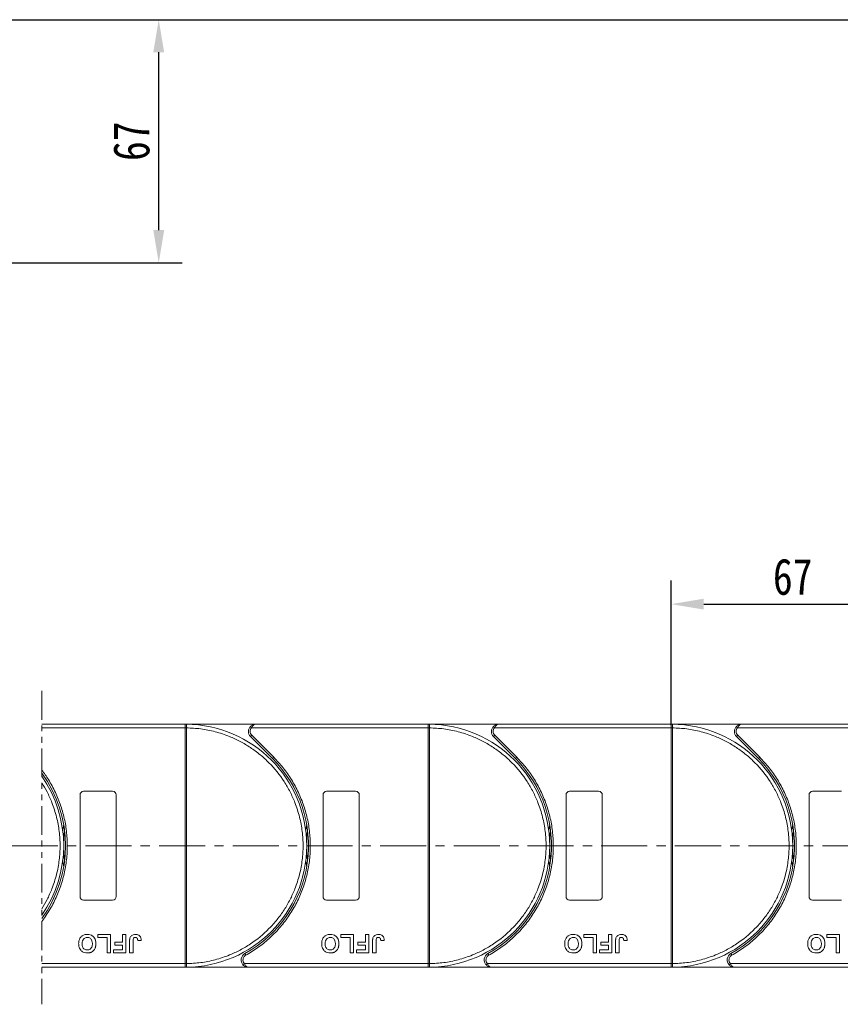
# Model space of a CAD drawing. Header units: millimetres. Extents: x -765 to 710, y 139 to 1172.
# Tile 32 of 76: x 184 to 411, y 556 to 828. Entities that reach past the tile are written whole.
import ezdxf

# ---------------------------------------------------------------- set-up
doc = ezdxf.new("R2010")
doc.units = ezdxf.units.MM
doc.linetypes.add('CENTERX2', pattern=[20.32, 12.7, -2.54, 2.54, -2.54])
doc.linetypes.add('PHANTOM2', pattern=[31.75, 15.875, -3.175, 3.175, -3.175, 3.175, -3.175])
doc.styles.get("Standard").update_dxf_attribs({"font": '仿宋_GB2312.ttf', "width": 0.8})
doc.dimstyles.new('副本 ISO-45.1', dxfattribs={"dimtxt": 10, "dimasz": 9, "dimexe": 6.5, "dimexo": 0.625, "dimgap": 2.5, "dimtad": 1, "dimdsep": 46, "dimtxsty": 'Standard', "dimcen": 2.5, "dimadec": 0, "dimazin": 0, "dimtfac": 1, "dimtmove": 0, "dimatfit": 3, "dimfxl": 0, "dimarcsym": 0})

# ---------------------------------------------------------------- blocks, each defined once
blk = doc.blocks.new('*D2871')
at = {"color": 0, "lineweight": -2}
for p, q in [((100.41, 827.88), (604.4, 827.88)), ((597.9, 575.68), (597.9, 818.88)), ((522.17, 566.68), (604.4, 566.68))]:
    blk.add_line(p, q, dxfattribs=at)
at = {"color": 0, "lineweight": 9}
for points in [[(596.4, 818.88), (599.4, 818.88), (597.9, 827.88)], [(596.4, 575.68), (599.4, 575.68), (597.9, 566.68)]]:
    blk.add_solid(points, dxfattribs=at)
at = {"layer": 'Defpoints', "color": 0, "lineweight": 9}
for p in [(99.79, 827.88), (597.9, 827.88), (521.55, 566.68)]:
    blk.add_point(p, dxfattribs=at)
at = {"color": 0, "lineweight": 9, "insert": (590.4, 697.28), "char_height": 10, "attachment_point": 5, "rotation": 90}
blk.add_mtext('2R+67', dxfattribs=at)
blk = doc.blocks.new('*D2874')
at = {"color": 0, "lineweight": -2}
for p, q in [((103.41, 827.88), (229.12, 827.88)), ((222.62, 769.88), (222.62, 818.88)), ((100.41, 760.88), (229.12, 760.88))]:
    blk.add_line(p, q, dxfattribs=at)
at = {"color": 0, "lineweight": 9}
for points in [[(221.12, 818.88), (224.12, 818.88), (222.62, 827.88)], [(221.12, 769.88), (224.12, 769.88), (222.62, 760.88)]]:
    blk.add_solid(points, dxfattribs=at)
at = {"layer": 'Defpoints', "color": 0, "lineweight": 9}
for p in [(102.79, 827.88), (222.62, 827.88), (99.79, 760.88)]:
    blk.add_point(p, dxfattribs=at)
at = {"color": 0, "lineweight": 9, "insert": (215.12, 794.38), "char_height": 10, "attachment_point": 5, "rotation": 90}
blk.add_mtext('67', dxfattribs=at)
blk = doc.blocks.new('*D2842')
at = {"color": 0, "lineweight": -2}
for p, q in [((363.91, 633.45), (363.91, 673.28)), ((430.91, 633.8), (430.91, 673.28)), ((372.91, 666.78), (421.91, 666.78))]:
    blk.add_line(p, q, dxfattribs=at)
at = {"color": 0, "lineweight": 9}
for points in [[(372.91, 668.28), (372.91, 665.28), (363.91, 666.78)], [(421.91, 668.28), (421.91, 665.28), (430.91, 666.78)]]:
    blk.add_solid(points, dxfattribs=at)
at = {"layer": 'Defpoints', "color": 0, "lineweight": 9}
for p in [(430.91, 666.78), (363.91, 632.82), (430.91, 633.18)]:
    blk.add_point(p, dxfattribs=at)
at = {"color": 0, "lineweight": 9, "insert": (397.41, 674.28), "char_height": 10, "attachment_point": 5}
blk.add_mtext('67', dxfattribs=at)

msp = doc.modelspace()

# ---------------------------------------------------------------- linework, layer by layer
at = {"color": 3, "linetype": 'PHANTOM2', "lineweight": 9, "ltscale": 0.5}
msp.add_line((190.394, 642.856), (190.393, 556.466), dxfattribs=at)
at = {"color": 7, "linetype": 'Continuous', "lineweight": 15}
for p, q in [((229.913, 633.677), (190.394, 633.677)), ((190.394, 632.677), (229.913, 632.677)), ((229.913, 633.677), (230.147, 633.676)), ((249.325, 633.677), (229.913, 633.677)), ((229.913, 567.679), (229.913, 632.675)), ((229.913, 632.675), (230.263, 632.675)), ((230.263, 632.678), (230.263, 632.675)), ((230.263, 632.675), (230.263, 567.679)), ((247.834, 633.01), (248.207, 632.677)), ((248.207, 632.677), (296.913, 632.677)), ((296.913, 633.677), (249.325, 633.677)), ((316.325, 633.677), (296.913, 633.677)), ((296.913, 633.677), (297.147, 633.676)), ((296.913, 567.679), (296.913, 632.675)), ((296.913, 632.675), (297.263, 632.675)), ((297.263, 632.678), (297.263, 632.675)), ((297.263, 632.675), (297.263, 567.679)), ((314.834, 633.01), (315.207, 632.677)), ((315.207, 632.677), (363.913, 632.677)), ((363.913, 633.677), (316.325, 633.677)), ((363.913, 633.677), (364.147, 633.676)), ((383.325, 633.677), (363.913, 633.677)), ((363.913, 567.679), (363.913, 632.675)), ((363.913, 632.675), (364.263, 632.675)), ((364.263, 632.678), (364.263, 632.675)), ((364.263, 632.675), (364.263, 567.679)), ((381.834, 633.01), (382.207, 632.677)), ((382.207, 632.677), (430.913, 632.677)), ((430.913, 633.677), (383.325, 633.677)), ((248.264, 630.616), (247.91, 630.263)), ((247.91, 630.263), (253.955, 624.219)), ((248.264, 630.616), (254.308, 624.572)), ((315.264, 630.616), (314.91, 630.263)), ((314.91, 630.263), (320.955, 624.219)), ((315.264, 630.616), (321.308, 624.572)), ((382.264, 630.616), (381.91, 630.263)), ((381.91, 630.263), (387.955, 624.219)), ((382.264, 630.616), (388.308, 624.572)), ((254.308, 624.572), (253.955, 624.219)), ((321.308, 624.572), (320.955, 624.219)), ((388.308, 624.572), (387.955, 624.219)), ((200.913, 586.177), (200.913, 614.177)), ((201.913, 615.177), (209.913, 615.177)), ((210.913, 614.177), (210.913, 586.177)), ((267.913, 586.177), (267.913, 614.177)), ((268.913, 615.177), (276.913, 615.177)), ((277.913, 614.177), (277.913, 586.177)), ((334.913, 586.177), (334.913, 614.177)), ((335.913, 615.177), (343.913, 615.177)), ((344.913, 614.177), (344.913, 586.177)), ((401.913, 586.177), (401.913, 614.177)), ((402.913, 615.177), (410.913, 615.177)), ((209.913, 585.177), (201.913, 585.177)), ((276.913, 585.177), (268.913, 585.177)), ((343.913, 585.177), (335.913, 585.177)), ((410.913, 585.177), (402.913, 585.177)), ((205.798, 574.844), (205.798, 575.677)), ((205.798, 575.677), (209.323, 575.677)), ((209.323, 575.677), (209.323, 570.677)), ((212.593, 575.677), (213.554, 575.677)), ((212.593, 573.562), (212.593, 575.677)), ((213.554, 575.677), (213.554, 570.677)), ((272.798, 575.677), (276.323, 575.677)), ((272.798, 574.844), (272.798, 575.677)), ((276.323, 575.677), (276.323, 570.677)), ((279.593, 575.677), (280.554, 575.677)), ((279.593, 573.562), (279.593, 575.677)), ((280.554, 575.677), (280.554, 570.677)), ((339.798, 575.677), (343.323, 575.677)), ((339.798, 574.844), (339.798, 575.677)), ((343.323, 575.677), (343.323, 570.677)), ((346.593, 575.677), (347.554, 575.677)), ((346.593, 573.562), (346.593, 575.677)), ((347.554, 575.677), (347.554, 570.677)), ((406.798, 575.677), (410.323, 575.677)), ((406.798, 574.844), (406.798, 575.677)), ((410.323, 575.677), (410.323, 570.677)), ((208.362, 574.844), (205.798, 574.844)), ((208.362, 570.677), (208.362, 574.844)), ((210.477, 572.728), (210.477, 573.562)), ((210.477, 573.562), (212.593, 573.562)), ((212.593, 572.728), (210.477, 572.728)), ((212.593, 571.51), (212.593, 572.728)), ((214.58, 570.677), (214.58, 573.829)), ((215.541, 573.913), (215.541, 570.677)), ((216.823, 574.01), (217.785, 574.074)), ((275.362, 574.844), (272.798, 574.844)), ((275.362, 570.677), (275.362, 574.844)), ((277.477, 572.728), (277.477, 573.562)), ((277.477, 573.562), (279.593, 573.562)), ((279.593, 572.728), (277.477, 572.728)), ((279.593, 571.51), (279.593, 572.728)), ((281.58, 570.677), (281.58, 573.829)), ((282.541, 573.913), (282.541, 570.677)), ((283.823, 574.01), (284.785, 574.074)), ((342.362, 574.844), (339.798, 574.844)), ((342.362, 570.677), (342.362, 574.844)), ((344.477, 572.728), (344.477, 573.562)), ((344.477, 573.562), (346.593, 573.562)), ((346.593, 572.728), (344.477, 572.728)), ((346.593, 571.51), (346.593, 572.728)), ((348.58, 570.677), (348.58, 573.829)), ((349.541, 573.913), (349.541, 570.677)), ((350.823, 574.01), (351.785, 574.074)), ((409.362, 574.844), (406.798, 574.844)), ((409.362, 570.677), (409.362, 574.844)), ((209.323, 570.677), (208.362, 570.677)), ((210.157, 571.51), (212.593, 571.51)), ((210.157, 570.677), (210.157, 571.51)), ((213.554, 570.677), (210.157, 570.677)), ((215.541, 570.677), (214.58, 570.677)), ((246.373, 570.427), (246.615, 569.989)), ((276.323, 570.677), (275.362, 570.677)), ((277.157, 570.677), (277.157, 571.51)), ((277.157, 571.51), (279.593, 571.51)), ((280.554, 570.677), (277.157, 570.677)), ((282.541, 570.677), (281.58, 570.677)), ((313.373, 570.427), (313.615, 569.989)), ((343.323, 570.677), (342.362, 570.677)), ((344.157, 570.677), (344.157, 571.51)), ((344.157, 571.51), (346.593, 571.51)), ((347.554, 570.677), (344.157, 570.677)), ((349.541, 570.677), (348.58, 570.677)), ((380.373, 570.427), (380.615, 569.989)), ((410.323, 570.677), (409.362, 570.677)), ((229.913, 567.677), (190.393, 567.677)), ((230.263, 567.679), (229.913, 567.679)), ((230.263, 567.679), (230.263, 567.676)), ((246.223, 567.677), (245.851, 567.344)), ((296.913, 567.677), (246.223, 567.677)), ((297.263, 567.679), (296.913, 567.679)), ((297.263, 567.679), (297.263, 567.676)), ((313.223, 567.677), (312.851, 567.344)), ((363.913, 567.677), (313.223, 567.677)), ((364.263, 567.679), (363.913, 567.679)), ((364.263, 567.679), (364.263, 567.676)), ((380.223, 567.677), (379.851, 567.344)), ((430.913, 567.677), (380.223, 567.677)), ((190.393, 566.677), (229.913, 566.677)), ((230.147, 566.678), (229.913, 566.677)), ((229.913, 566.677), (247.341, 566.677)), ((247.341, 566.677), (296.913, 566.677)), ((297.147, 566.678), (296.913, 566.677)), ((296.913, 566.677), (314.341, 566.677)), ((314.341, 566.677), (363.913, 566.677)), ((364.147, 566.678), (363.913, 566.677)), ((363.913, 566.677), (381.341, 566.677)), ((381.341, 566.677), (430.913, 566.677))]:
    msp.add_line(p, q, dxfattribs=at)
at = {"color": 1, "linetype": 'CENTERX2', "lineweight": 13}
msp.add_line((540.211, 600.177), (-165.6, 600.177), dxfattribs=at)
at = {"color": 7, "linetype": 'Continuous', "lineweight": 15, "flags": 128}
for points in [[(196.161, 604.277), (196.195, 604.543), (196.413, 605.986)], [(263.161, 604.277), (263.195, 604.543), (263.413, 605.986)], [(330.161, 604.277), (330.195, 604.543), (330.413, 605.986)], [(397.161, 604.277), (397.195, 604.543), (397.413, 605.986)], [(196.413, 594.367), (196.195, 595.81), (196.161, 596.077)], [(263.413, 594.367), (263.195, 595.81), (263.161, 596.077)], [(330.413, 594.367), (330.195, 595.81), (330.161, 596.077)], [(397.413, 594.367), (397.195, 595.81), (397.161, 596.077)]]:
    msp.add_lwpolyline(points, dxfattribs=at)
at = {"color": 7, "linetype": 'Continuous', "lineweight": 15}
for centre, radius, start, end in [((230.15, 633.381), 0.295, 90.53836, 143.36012), ((230.176, 602.494), 30.184, 89.8339, 90.49831), ((229.913, 600.177), 33.5, 270.40019, 89.59981), ((249.325, 631.677), 2, 138.18969, 225), ((297.15, 633.381), 0.295, 90.53836, 143.36012), ((297.176, 602.494), 30.184, 89.8339, 90.49831), ((296.913, 600.177), 33.5, 270.40019, 89.59981), ((316.325, 631.677), 2, 138.18969, 225), ((364.15, 633.381), 0.295, 90.53836, 143.36012), ((364.176, 602.494), 30.184, 89.8339, 90.49831), ((363.913, 600.177), 33.5, 270.40019, 89.59981), ((383.325, 631.677), 2, 138.18969, 225), ((229.913, 600.177), 34, 298.95502, 45), ((296.913, 600.177), 34, 298.95502, 45), ((363.913, 600.177), 34, 298.95502, 45), ((162.913, 600.177), 34, 323.92415, 36.07429), ((162.913, 600.177), 33.5, 325.11501, 34.88342), ((201.913, 614.177), 1, 90, 180), ((209.913, 614.177), 1, 0, 90), ((268.913, 614.177), 1, 90, 180), ((276.913, 614.177), 1, 0, 90), ((335.913, 614.177), 1, 90, 180), ((343.913, 614.177), 1, 0, 90), ((402.913, 614.177), 1, 90, 180), ((229.913, 600.177), 33.5, 172.96973, 187.03027), ((296.913, 600.177), 33.5, 172.96973, 187.03027), ((363.913, 600.177), 33.5, 172.96973, 187.03027), ((430.913, 600.177), 33.5, 172.96973, 187.03027), ((201.913, 586.177), 1, 180, 270), ((209.913, 586.177), 1, 270, 0), ((268.913, 586.177), 1, 180, 270), ((276.913, 586.177), 1, 270, 0), ((335.913, 586.177), 1, 180, 270), ((343.913, 586.177), 1, 270, 360), ((402.913, 586.177), 1, 180, 270), ((247.341, 568.677), 2, 118.95502, 221.81031), ((314.341, 568.677), 2, 118.95502, 221.81031), ((381.341, 568.677), 2, 118.95502, 221.81031), ((230.176, 597.859), 30.184, 269.50169, 270.1661), ((297.176, 597.859), 30.184, 269.50169, 270.1661), ((364.176, 597.859), 30.184, 269.50169, 270.1661), ((230.15, 566.973), 0.295, 216.63988, 269.46164), ((297.15, 566.973), 0.295, 216.63988, 269.46164), ((364.15, 566.973), 0.295, 216.63988, 269.46164)]:
    msp.add_arc(centre, radius, start, end, dxfattribs=at)
for points in [[(229.913, 633.557), (229.913, 633.592), (229.913, 633.661), (229.913, 633.672), (229.913, 633.677)], [(248.207, 632.677), (248.097, 632.528), (247.877, 632.23), (247.842, 631.861), (247.825, 631.677)], [(296.913, 633.557), (296.913, 633.592), (296.913, 633.661), (296.913, 633.672), (296.913, 633.677)], [(315.207, 632.677), (315.097, 632.528), (314.877, 632.23), (314.842, 631.861), (314.825, 631.677)], [(363.913, 633.557), (363.913, 633.592), (363.913, 633.661), (363.913, 633.672), (363.913, 633.677)], [(382.207, 632.677), (382.097, 632.528), (381.877, 632.23), (381.842, 631.861), (381.825, 631.677)], [(247.825, 631.677), (247.845, 631.478), (247.886, 631.081), (248.138, 630.771), (248.264, 630.616)], [(314.825, 631.677), (314.845, 631.478), (314.886, 631.081), (315.138, 630.771), (315.264, 630.616)], [(381.825, 631.677), (381.845, 631.478), (381.886, 631.081), (382.138, 630.771), (382.264, 630.616)], [(245.841, 568.677), (245.859, 568.493), (245.894, 568.124), (246.114, 567.826), (246.223, 567.677)], [(312.841, 568.677), (312.859, 568.493), (312.894, 568.124), (313.114, 567.826), (313.223, 567.677)], [(379.841, 568.677), (379.859, 568.493), (379.894, 568.124), (380.114, 567.826), (380.223, 567.677)], [(229.913, 566.677), (229.913, 566.682), (229.913, 566.693), (229.913, 566.762), (229.913, 566.797)], [(296.913, 566.677), (296.913, 566.682), (296.913, 566.693), (296.913, 566.762), (296.913, 566.797)], [(363.913, 566.677), (363.913, 566.682), (363.913, 566.693), (363.913, 566.762), (363.913, 566.797)]]:
    msp.add_open_spline(points, degree=3, dxfattribs=at)
for points, knots in [([(229.913, 632.677), (229.913, 632.789), (229.913, 633.014), (229.913, 633.313), (229.913, 633.481), (229.913, 633.547), (229.913, 633.557)], [0, 0, 0, 0, 0.3133566, 0.6267132, 0.9400698, 1, 1, 1, 1]), ([(229.913, 632.675), (229.913, 632.675), (229.913, 632.676), (229.913, 632.676), (229.913, 632.677), (229.913, 632.677)], [0, 0, 0, 0, 0.3846661, 0.6923333, 1, 1, 1, 1]), ([(230.147, 633.676), (230.164, 633.673), (230.201, 633.667), (230.23, 633.613), (230.25, 633.52), (230.261, 633.373), (230.263, 633.178), (230.264, 632.933), (230.263, 632.768), (230.263, 632.678)], [0, 0, 0, 0, 0.1119973, 0.2448439, 0.3691679, 0.5008987, 0.6875333, 0.8281382, 1, 1, 1, 1]), ([(230.263, 632.675), (231.576, 632.615), (234.242, 632.493), (238.231, 631.679), (241.874, 630.473), (245.11, 628.967), (247.935, 627.289), (250.597, 625.32), (253.875, 622.328), (256.663, 618.864), (258.865, 615.063), (260.335, 611.811), (261.509, 608.155), (262.251, 604.157), (262.493, 600.177), (262.251, 596.196), (261.509, 592.199), (260.335, 588.543), (258.866, 585.291), (257.217, 582.448), (255.278, 579.765), (252.321, 576.455), (248.887, 573.629), (245.11, 571.387), (241.874, 569.88), (238.231, 568.675), (234.241, 567.861), (231.576, 567.739), (230.263, 567.679)], [0, 0, 0, 0, 0.038862, 0.078912, 0.1200677, 0.1522272, 0.1843815, 0.2172151, 0.2500433, 0.3156185, 0.347778, 0.3799323, 0.4210926, 0.4611415, 0.5, 0.5388632, 0.578912, 0.6200677, 0.6522272, 0.6843815, 0.7172151, 0.7500433, 0.8156185, 0.847778, 0.8799323, 0.9210926, 0.9611404, 1, 1, 1, 1]), ([(247.834, 633.01), (247.929, 633.104), (248.138, 633.311), (248.637, 633.598), (249.055, 633.646), (249.325, 633.677)], [0, 0, 0, 0, 0.2270634, 0.5015869, 1, 1, 1, 1]), ([(249.325, 633.677), (249.219, 633.664), (249.007, 633.638), (248.697, 633.426), (248.418, 633.1), (248.274, 632.812), (248.207, 632.677)], [0, 0, 0, 0, 0.2515188, 0.5017844, 0.7656323, 1, 1, 1, 1]), ([(296.913, 632.677), (296.913, 632.789), (296.913, 633.014), (296.913, 633.313), (296.913, 633.481), (296.913, 633.547), (296.913, 633.557)], [0, 0, 0, 0, 0.3133566, 0.6267132, 0.9400698, 1, 1, 1, 1]), ([(296.913, 632.675), (296.913, 632.675), (296.913, 632.676), (296.913, 632.676), (296.913, 632.677), (296.913, 632.677)], [0, 0, 0, 0, 0.3846661, 0.6923333, 1, 1, 1, 1]), ([(297.147, 633.676), (297.164, 633.673), (297.201, 633.667), (297.23, 633.613), (297.25, 633.52), (297.261, 633.373), (297.263, 633.178), (297.264, 632.933), (297.263, 632.768), (297.263, 632.678)], [0, 0, 0, 0, 0.1119973, 0.2448439, 0.3691679, 0.5008987, 0.6875333, 0.8281382, 1, 1, 1, 1]), ([(297.263, 632.675), (298.576, 632.615), (301.242, 632.493), (305.231, 631.679), (308.874, 630.473), (312.11, 628.967), (314.935, 627.289), (317.597, 625.32), (320.875, 622.328), (323.663, 618.864), (325.865, 615.063), (327.335, 611.811), (328.509, 608.155), (329.251, 604.157), (329.493, 600.177), (329.251, 596.196), (328.509, 592.199), (327.335, 588.543), (325.866, 585.291), (324.217, 582.448), (322.278, 579.765), (319.321, 576.455), (315.887, 573.629), (312.11, 571.387), (308.874, 569.88), (305.231, 568.675), (301.241, 567.861), (298.576, 567.739), (297.263, 567.679)], [0, 0, 0, 0, 0.038862, 0.078912, 0.1200677, 0.1522272, 0.1843815, 0.2172151, 0.2500433, 0.3156185, 0.347778, 0.3799323, 0.4210926, 0.4611415, 0.5, 0.5388632, 0.578912, 0.6200677, 0.6522272, 0.6843815, 0.7172151, 0.7500433, 0.8156185, 0.847778, 0.8799323, 0.9210926, 0.9611404, 1, 1, 1, 1]), ([(314.834, 633.01), (314.929, 633.104), (315.138, 633.311), (315.637, 633.598), (316.055, 633.646), (316.325, 633.677)], [0, 0, 0, 0, 0.2270634, 0.50158693, 1, 1, 1, 1]), ([(316.325, 633.677), (316.219, 633.664), (316.007, 633.638), (315.697, 633.426), (315.418, 633.1), (315.274, 632.812), (315.207, 632.677)], [0, 0, 0, 0, 0.2515188, 0.5017844, 0.7656323, 1, 1, 1, 1]), ([(363.913, 632.677), (363.913, 632.789), (363.913, 633.014), (363.913, 633.313), (363.913, 633.481), (363.913, 633.547), (363.913, 633.557)], [0, 0, 0, 0, 0.3133566, 0.6267132, 0.9400698, 1, 1, 1, 1]), ([(363.913, 632.675), (363.913, 632.675), (363.913, 632.676), (363.913, 632.676), (363.913, 632.677), (363.913, 632.677)], [0, 0, 0, 0, 0.3846661, 0.6923333, 1, 1, 1, 1]), ([(364.147, 633.676), (364.164, 633.673), (364.201, 633.667), (364.23, 633.613), (364.25, 633.52), (364.261, 633.373), (364.263, 633.178), (364.264, 632.933), (364.263, 632.768), (364.263, 632.678)], [0, 0, 0, 0, 0.1119973, 0.2448439, 0.3691679, 0.5008987, 0.6875333, 0.8281382, 1, 1, 1, 1]), ([(364.263, 632.675), (365.576, 632.615), (368.242, 632.493), (372.231, 631.679), (375.874, 630.473), (379.11, 628.967), (381.935, 627.289), (384.597, 625.32), (387.875, 622.328), (390.663, 618.864), (392.865, 615.063), (394.335, 611.811), (395.509, 608.155), (396.251, 604.157), (396.493, 600.177), (396.251, 596.196), (395.509, 592.199), (394.335, 588.543), (392.866, 585.291), (391.217, 582.448), (389.278, 579.765), (386.321, 576.455), (382.887, 573.629), (379.11, 571.387), (375.874, 569.88), (372.231, 568.675), (368.241, 567.861), (365.576, 567.739), (364.263, 567.679)], [0, 0, 0, 0, 0.038862, 0.078912, 0.1200677, 0.1522272, 0.1843815, 0.2172151, 0.2500433, 0.3156185, 0.347778, 0.3799323, 0.4210926, 0.4611415, 0.5, 0.5388632, 0.578912, 0.6200677, 0.6522272, 0.6843815, 0.7172151, 0.7500433, 0.8156185, 0.847778, 0.8799323, 0.9210926, 0.9611404, 1, 1, 1, 1]), ([(381.834, 633.01), (381.929, 633.104), (382.138, 633.311), (382.637, 633.598), (383.055, 633.646), (383.325, 633.677)], [0, 0, 0, 0, 0.2270634, 0.50158693, 1, 1, 1, 1]), ([(383.325, 633.677), (383.219, 633.664), (383.007, 633.638), (382.697, 633.426), (382.418, 633.1), (382.274, 632.812), (382.207, 632.677)], [0, 0, 0, 0, 0.2515188, 0.5017844, 0.7656323, 1, 1, 1, 1]), ([(254.308, 624.572), (255.206, 623.614), (257.001, 621.697), (259.272, 618.43), (261.199, 614.909), (262.708, 611.142), (263.766, 607.227), (264.352, 603.254), (264.478, 599.281), (264.149, 595.352), (263.379, 591.484), (262.16, 587.701), (260.499, 584.045), (258.399, 580.574), (255.908, 577.372), (253.084, 574.52), (249.998, 572.008), (247.743, 570.662), (246.615, 569.989)], [0, 0, 0, 0, 0.0616516, 0.1233073, 0.1864354, 0.25, 0.3135645, 0.3766927, 0.4383422, 0.5, 0.5616495, 0.6233073, 0.6864354, 0.75, 0.8135645, 0.8766927, 0.9383443, 1, 1, 1, 1]), ([(321.308, 624.572), (322.206, 623.614), (324.001, 621.697), (326.272, 618.43), (328.199, 614.909), (329.708, 611.142), (330.766, 607.227), (331.352, 603.254), (331.478, 599.281), (331.149, 595.352), (330.379, 591.484), (329.16, 587.701), (327.499, 584.045), (325.399, 580.574), (322.908, 577.372), (320.084, 574.52), (316.998, 572.008), (314.743, 570.662), (313.615, 569.989)], [0, 0, 0, 0, 0.0616516, 0.1233073, 0.1864354, 0.25, 0.3135645, 0.3766927, 0.4383422, 0.5, 0.5616495, 0.6233073, 0.6864354, 0.75, 0.8135645, 0.8766927, 0.9383443, 1, 1, 1, 1]), ([(388.308, 624.572), (389.206, 623.614), (391.001, 621.697), (393.272, 618.43), (395.199, 614.909), (396.708, 611.142), (397.766, 607.227), (398.352, 603.254), (398.478, 599.281), (398.149, 595.352), (397.379, 591.484), (396.16, 587.701), (394.499, 584.045), (392.399, 580.574), (389.908, 577.372), (387.084, 574.52), (383.998, 572.008), (381.743, 570.662), (380.615, 569.989)], [0, 0, 0, 0, 0.0616516, 0.1233073, 0.1864354, 0.25, 0.3135645, 0.3766927, 0.4383422, 0.5, 0.5616495, 0.6233073, 0.6864354, 0.75, 0.8135645, 0.8766927, 0.9383443, 1, 1, 1, 1]), ([(190.394, 621.044), (191.038, 620.202), (192.393, 618.209), (194.199, 614.909), (195.708, 611.142), (196.766, 607.227), (197.352, 603.254), (197.478, 599.281), (197.149, 595.352), (196.379, 591.484), (195.16, 587.701), (193.499, 584.045), (191.823, 581.275), (190.717, 579.744), (190.393, 579.317)], [0.07346694, 0.07346694, 0.07346694, 0.07346694, 0.12330728, 0.18643543, 0.24999997, 0.31356452, 0.37669267, 0.43834219, 0.49999997, 0.5616495, 0.62330728, 0.68643543, 0.74999997, 0.77515142, 0.77515142, 0.77515142, 0.77515142]), ([(190.394, 617.528), (190.905, 616.719), (191.919, 614.944), (193.335, 611.811), (194.509, 608.155), (195.251, 604.157), (195.493, 600.177), (195.251, 596.196), (194.509, 592.199), (193.335, 588.543), (191.919, 585.409), (190.904, 583.634), (190.393, 582.825)], [0.31946604, 0.31946604, 0.31946604, 0.31946604, 0.34777802, 0.37993233, 0.42109262, 0.46114154, 0.50000001, 0.53886316, 0.57891202, 0.62006769, 0.65222721, 0.6805396, 0.6805396, 0.6805396, 0.6805396]), ([(200.541, 573.184), (200.545, 573.317), (200.555, 573.72), (200.697, 574.36), (201.089, 575.022), (201.662, 575.488), (202.302, 575.714), (202.723, 575.733), (202.906, 575.741)], [0, 0, 0, 0, 0.1018882, 0.3073435, 0.4929627, 0.6786474, 0.8607914, 1, 1, 1, 1]), ([(202.906, 575.741), (203.039, 575.737), (203.443, 575.723), (204.103, 575.533), (204.725, 575.044), (205.15, 574.334), (205.275, 573.697), (205.283, 573.295), (205.285, 573.207)], [0, 0, 0, 0, 0.1021706, 0.3092201, 0.51365, 0.6922749, 0.9324126, 1, 1, 1, 1]), ([(214.689, 574.779), (214.743, 574.904), (214.851, 575.153), (215.155, 575.456), (215.62, 575.704), (216.006, 575.727), (216.24, 575.741)], [0, 0, 0, 0, 0.2064605, 0.4135145, 0.6452106, 1, 1, 1, 1]), ([(216.24, 575.741), (216.374, 575.735), (216.678, 575.723), (217.13, 575.561), (217.489, 575.236), (217.743, 574.728), (217.768, 574.332), (217.785, 574.074)], [0, 0, 0, 0, 0.1552919, 0.3531453, 0.543243, 0.704067, 1, 1, 1, 1]), ([(267.541, 573.184), (267.545, 573.317), (267.555, 573.72), (267.697, 574.36), (268.089, 575.022), (268.662, 575.488), (269.302, 575.714), (269.723, 575.733), (269.906, 575.741)], [0, 0, 0, 0, 0.1018882, 0.3073435, 0.4929627, 0.6786474, 0.8607914, 1, 1, 1, 1]), ([(269.906, 575.741), (270.039, 575.737), (270.443, 575.723), (271.103, 575.533), (271.725, 575.044), (272.15, 574.334), (272.275, 573.697), (272.283, 573.295), (272.285, 573.207)], [0, 0, 0, 0, 0.1021706, 0.3092201, 0.51365, 0.6922749, 0.9324126, 1, 1, 1, 1]), ([(281.689, 574.779), (281.743, 574.904), (281.851, 575.153), (282.155, 575.456), (282.62, 575.704), (283.006, 575.727), (283.24, 575.741)], [0, 0, 0, 0, 0.2064605, 0.4135145, 0.6452106, 1, 1, 1, 1]), ([(283.24, 575.741), (283.374, 575.735), (283.678, 575.723), (284.13, 575.561), (284.489, 575.236), (284.743, 574.728), (284.768, 574.332), (284.785, 574.074)], [0, 0, 0, 0, 0.1552919, 0.3531453, 0.543243, 0.704067, 1, 1, 1, 1]), ([(334.541, 573.184), (334.545, 573.317), (334.555, 573.72), (334.697, 574.36), (335.089, 575.022), (335.662, 575.488), (336.302, 575.714), (336.723, 575.733), (336.906, 575.741)], [0, 0, 0, 0, 0.1018882, 0.3073435, 0.4929627, 0.6786474, 0.8607914, 1, 1, 1, 1]), ([(336.906, 575.741), (337.039, 575.737), (337.443, 575.723), (338.103, 575.533), (338.725, 575.044), (339.15, 574.334), (339.275, 573.697), (339.283, 573.295), (339.285, 573.207)], [0, 0, 0, 0, 0.1021706, 0.3092201, 0.51365, 0.6922749, 0.9324126, 1, 1, 1, 1]), ([(348.689, 574.779), (348.743, 574.904), (348.851, 575.153), (349.155, 575.456), (349.62, 575.704), (350.006, 575.727), (350.24, 575.741)], [0, 0, 0, 0, 0.2064605, 0.4135145, 0.6452106, 1, 1, 1, 1]), ([(350.24, 575.741), (350.374, 575.735), (350.678, 575.723), (351.13, 575.561), (351.489, 575.236), (351.743, 574.728), (351.768, 574.332), (351.785, 574.074)], [0, 0, 0, 0, 0.1552919, 0.3531453, 0.543243, 0.704067, 1, 1, 1, 1]), ([(401.541, 573.184), (401.545, 573.317), (401.555, 573.72), (401.697, 574.36), (402.089, 575.022), (402.662, 575.488), (403.302, 575.714), (403.723, 575.733), (403.906, 575.741)], [0, 0, 0, 0, 0.1018882, 0.3073435, 0.4929627, 0.6786474, 0.8607914, 1, 1, 1, 1]), ([(403.906, 575.741), (404.039, 575.737), (404.443, 575.723), (405.103, 575.533), (405.725, 575.044), (406.15, 574.334), (406.275, 573.697), (406.283, 573.295), (406.285, 573.207)], [0, 0, 0, 0, 0.1021706, 0.3092201, 0.51365, 0.6922749, 0.9324126, 1, 1, 1, 1]), ([(202.92, 570.613), (202.787, 570.617), (202.383, 570.631), (201.728, 570.826), (201.11, 571.313), (200.682, 572.02), (200.551, 572.671), (200.543, 573.085), (200.541, 573.184)], [0, 0, 0, 0, 0.1013981, 0.3069957, 0.5061443, 0.6852619, 0.9245571, 1, 1, 1, 1]), ([(201.503, 573.16), (201.507, 573.293), (201.519, 573.669), (201.659, 574.191), (202.005, 574.611), (202.382, 574.841), (202.702, 574.902), (202.875, 574.907), (202.908, 574.908)], [0, 0, 0, 0, 0.1585903, 0.4472388, 0.6203806, 0.7935748, 0.9612953, 1, 1, 1, 1]), ([(202.908, 571.446), (202.774, 571.455), (202.503, 571.471), (202.12, 571.64), (201.809, 571.928), (201.57, 572.39), (201.508, 572.819), (201.504, 573.105), (201.503, 573.16)], [0, 0, 0, 0, 0.1602922, 0.3219224, 0.4907614, 0.6575692, 0.9338827, 1, 1, 1, 1]), ([(202.908, 574.908), (203.043, 574.898), (203.313, 574.88), (203.694, 574.699), (204.017, 574.398), (204.266, 573.905), (204.32, 573.473), (204.323, 573.202), (204.323, 573.174)], [0, 0, 0, 0, 0.1597099, 0.3204292, 0.4910735, 0.6770503, 0.9662903, 1, 1, 1, 1]), ([(204.323, 573.174), (204.319, 573.041), (204.309, 572.704), (204.191, 572.225), (203.907, 571.811), (203.548, 571.556), (203.195, 571.456), (202.981, 571.449), (202.908, 571.446)], [0, 0, 0, 0, 0.15861661, 0.40086372, 0.57305935, 0.74548557, 0.91298519, 1, 1, 1, 1]), ([(205.285, 573.207), (205.284, 573.14), (205.283, 573.007), (205.269, 572.8), (205.244, 572.586), (205.203, 572.367), (205.146, 572.148), (205.09, 572.007), (205.061, 571.936)], [0, 0, 0, 0, 0.1539502, 0.3081809, 0.478699, 0.6499612, 0.8242026, 1, 1, 1, 1]), ([(214.58, 573.829), (214.58, 573.896), (214.582, 574.029), (214.59, 574.209), (214.604, 574.368), (214.625, 574.506), (214.648, 574.644), (214.675, 574.734), (214.689, 574.779)], [0, 0, 0, 0, 0.2082698, 0.416707, 0.5614806, 0.7065734, 0.8528245, 1, 1, 1, 1]), ([(215.541, 573.913), (215.544, 574.047), (215.549, 574.277), (215.598, 574.556), (215.689, 574.736), (215.806, 574.832), (215.973, 574.898), (216.1, 574.904), (216.178, 574.908)], [0, 0, 0, 0, 0.29202728, 0.5048541, 0.61390458, 0.72368495, 0.82981647, 1, 1, 1, 1]), ([(216.178, 574.908), (216.22, 574.906), (216.304, 574.903), (216.414, 574.871), (216.508, 574.826), (216.58, 574.771), (216.643, 574.706), (216.676, 574.657), (216.693, 574.632)], [0, 0, 0, 0, 0.202387, 0.4109073, 0.5578292, 0.7094718, 0.8532239, 1, 1, 1, 1]), ([(216.693, 574.632), (216.712, 574.595), (216.75, 574.52), (216.778, 574.407), (216.798, 574.301), (216.81, 574.205), (216.819, 574.108), (216.822, 574.043), (216.823, 574.01)], [0, 0, 0, 0, 0.1938055, 0.3931273, 0.5440688, 0.6954121, 0.8476129, 1, 1, 1, 1]), ([(269.92, 570.613), (269.787, 570.617), (269.383, 570.631), (268.728, 570.826), (268.11, 571.313), (267.682, 572.02), (267.551, 572.671), (267.543, 573.085), (267.541, 573.184)], [0, 0, 0, 0, 0.1013981, 0.3069957, 0.5061443, 0.6852619, 0.9245571, 1, 1, 1, 1]), ([(268.503, 573.16), (268.507, 573.293), (268.519, 573.669), (268.659, 574.191), (269.005, 574.611), (269.382, 574.841), (269.702, 574.902), (269.875, 574.907), (269.908, 574.908)], [0, 0, 0, 0, 0.1585903, 0.4472388, 0.6203806, 0.7935748, 0.9612953, 1, 1, 1, 1]), ([(269.908, 571.446), (269.774, 571.455), (269.503, 571.471), (269.12, 571.64), (268.809, 571.928), (268.57, 572.39), (268.508, 572.819), (268.504, 573.105), (268.503, 573.16)], [0, 0, 0, 0, 0.1602922, 0.3219224, 0.4907614, 0.6575692, 0.9338827, 1, 1, 1, 1]), ([(269.908, 574.908), (270.043, 574.898), (270.313, 574.88), (270.694, 574.699), (271.017, 574.398), (271.266, 573.905), (271.32, 573.473), (271.323, 573.202), (271.323, 573.174)], [0, 0, 0, 0, 0.1597099, 0.3204292, 0.4910735, 0.6770503, 0.9662903, 1, 1, 1, 1]), ([(271.323, 573.174), (271.319, 573.041), (271.309, 572.704), (271.191, 572.225), (270.907, 571.811), (270.548, 571.556), (270.195, 571.456), (269.981, 571.449), (269.908, 571.446)], [0, 0, 0, 0, 0.15861661, 0.40086372, 0.57305935, 0.74548557, 0.91298519, 1, 1, 1, 1]), ([(272.285, 573.207), (272.284, 573.14), (272.283, 573.007), (272.269, 572.8), (272.244, 572.586), (272.203, 572.367), (272.146, 572.148), (272.09, 572.007), (272.061, 571.936)], [0, 0, 0, 0, 0.1539502, 0.3081809, 0.478699, 0.6499612, 0.8242026, 1, 1, 1, 1]), ([(281.58, 573.829), (281.58, 573.896), (281.582, 574.029), (281.59, 574.209), (281.604, 574.368), (281.625, 574.506), (281.648, 574.644), (281.675, 574.734), (281.689, 574.779)], [0, 0, 0, 0, 0.2082698, 0.416707, 0.5614806, 0.7065734, 0.8528245, 1, 1, 1, 1]), ([(282.541, 573.913), (282.544, 574.047), (282.549, 574.277), (282.598, 574.556), (282.689, 574.736), (282.806, 574.832), (282.973, 574.898), (283.1, 574.904), (283.178, 574.908)], [0, 0, 0, 0, 0.29202728, 0.5048541, 0.61390458, 0.72368495, 0.82981647, 1, 1, 1, 1]), ([(283.178, 574.908), (283.22, 574.906), (283.304, 574.903), (283.414, 574.871), (283.508, 574.826), (283.58, 574.771), (283.643, 574.706), (283.676, 574.657), (283.693, 574.632)], [0, 0, 0, 0, 0.202387, 0.4109073, 0.5578292, 0.7094718, 0.8532239, 1, 1, 1, 1]), ([(283.693, 574.632), (283.712, 574.595), (283.75, 574.52), (283.778, 574.407), (283.798, 574.301), (283.81, 574.205), (283.819, 574.108), (283.822, 574.043), (283.823, 574.01)], [0, 0, 0, 0, 0.1938055, 0.3931273, 0.5440688, 0.6954121, 0.8476129, 1, 1, 1, 1]), ([(336.92, 570.613), (336.787, 570.617), (336.383, 570.631), (335.728, 570.826), (335.11, 571.313), (334.682, 572.02), (334.551, 572.671), (334.543, 573.085), (334.541, 573.184)], [0, 0, 0, 0, 0.1013981, 0.3069957, 0.5061443, 0.6852619, 0.9245571, 1, 1, 1, 1]), ([(335.503, 573.16), (335.507, 573.293), (335.519, 573.669), (335.659, 574.191), (336.005, 574.611), (336.382, 574.841), (336.702, 574.902), (336.875, 574.907), (336.908, 574.908)], [0, 0, 0, 0, 0.1585903, 0.4472388, 0.6203806, 0.7935748, 0.9612953, 1, 1, 1, 1]), ([(336.908, 571.446), (336.774, 571.455), (336.503, 571.471), (336.12, 571.64), (335.809, 571.928), (335.57, 572.39), (335.508, 572.819), (335.504, 573.105), (335.503, 573.16)], [0, 0, 0, 0, 0.1602922, 0.3219224, 0.4907614, 0.6575692, 0.9338827, 1, 1, 1, 1]), ([(336.908, 574.908), (337.043, 574.898), (337.313, 574.88), (337.694, 574.699), (338.017, 574.398), (338.266, 573.905), (338.32, 573.473), (338.323, 573.202), (338.323, 573.174)], [0, 0, 0, 0, 0.1597099, 0.3204292, 0.4910735, 0.6770503, 0.9662903, 1, 1, 1, 1]), ([(338.323, 573.174), (338.319, 573.041), (338.309, 572.704), (338.191, 572.225), (337.907, 571.811), (337.548, 571.556), (337.195, 571.456), (336.981, 571.449), (336.908, 571.446)], [0, 0, 0, 0, 0.15861661, 0.40086372, 0.57305935, 0.74548557, 0.91298519, 1, 1, 1, 1]), ([(339.285, 573.207), (339.284, 573.14), (339.283, 573.007), (339.269, 572.8), (339.244, 572.586), (339.203, 572.367), (339.146, 572.148), (339.09, 572.007), (339.061, 571.936)], [0, 0, 0, 0, 0.1539502, 0.3081809, 0.478699, 0.6499612, 0.8242026, 1, 1, 1, 1]), ([(348.58, 573.829), (348.58, 573.896), (348.582, 574.029), (348.59, 574.209), (348.604, 574.368), (348.625, 574.506), (348.648, 574.644), (348.675, 574.734), (348.689, 574.779)], [0, 0, 0, 0, 0.2082698, 0.416707, 0.5614806, 0.7065734, 0.8528245, 1, 1, 1, 1]), ([(349.541, 573.913), (349.544, 574.047), (349.549, 574.277), (349.598, 574.556), (349.689, 574.736), (349.806, 574.832), (349.973, 574.898), (350.1, 574.904), (350.178, 574.908)], [0, 0, 0, 0, 0.29202728, 0.5048541, 0.61390458, 0.72368495, 0.82981647, 1, 1, 1, 1]), ([(350.178, 574.908), (350.22, 574.906), (350.304, 574.903), (350.414, 574.871), (350.508, 574.826), (350.58, 574.771), (350.643, 574.706), (350.676, 574.657), (350.693, 574.632)], [0, 0, 0, 0, 0.202387, 0.4109073, 0.5578292, 0.7094718, 0.8532239, 1, 1, 1, 1]), ([(350.693, 574.632), (350.712, 574.595), (350.75, 574.52), (350.778, 574.407), (350.798, 574.301), (350.81, 574.205), (350.819, 574.108), (350.822, 574.043), (350.823, 574.01)], [0, 0, 0, 0, 0.1938055, 0.3931273, 0.5440688, 0.6954121, 0.8476129, 1, 1, 1, 1]), ([(403.92, 570.613), (403.787, 570.617), (403.383, 570.631), (402.728, 570.826), (402.11, 571.313), (401.682, 572.02), (401.551, 572.671), (401.543, 573.085), (401.541, 573.184)], [0, 0, 0, 0, 0.1013981, 0.3069957, 0.5061443, 0.6852619, 0.9245571, 1, 1, 1, 1]), ([(402.503, 573.16), (402.507, 573.293), (402.519, 573.669), (402.659, 574.191), (403.005, 574.611), (403.382, 574.841), (403.702, 574.902), (403.875, 574.907), (403.908, 574.908)], [0, 0, 0, 0, 0.1585903, 0.4472388, 0.6203806, 0.7935748, 0.9612953, 1, 1, 1, 1]), ([(403.908, 571.446), (403.774, 571.455), (403.503, 571.471), (403.12, 571.64), (402.809, 571.928), (402.57, 572.39), (402.508, 572.819), (402.504, 573.105), (402.503, 573.16)], [0, 0, 0, 0, 0.1602922, 0.3219224, 0.4907614, 0.6575692, 0.9338827, 1, 1, 1, 1]), ([(403.908, 574.908), (404.043, 574.898), (404.313, 574.88), (404.694, 574.699), (405.017, 574.398), (405.266, 573.905), (405.32, 573.473), (405.323, 573.202), (405.323, 573.174)], [0, 0, 0, 0, 0.1597099, 0.3204292, 0.4910735, 0.6770503, 0.9662903, 1, 1, 1, 1]), ([(405.323, 573.174), (405.319, 573.041), (405.309, 572.704), (405.191, 572.225), (404.907, 571.811), (404.548, 571.556), (404.195, 571.456), (403.981, 571.449), (403.908, 571.446)], [0, 0, 0, 0, 0.15861661, 0.40086372, 0.57305935, 0.74548557, 0.91298519, 1, 1, 1, 1]), ([(406.285, 573.207), (406.284, 573.14), (406.283, 573.007), (406.269, 572.8), (406.244, 572.586), (406.203, 572.367), (406.146, 572.148), (406.09, 572.007), (406.061, 571.936)], [0, 0, 0, 0, 0.1539502, 0.3081809, 0.478699, 0.6499612, 0.8242026, 1, 1, 1, 1]), ([(203.974, 570.809), (203.912, 570.784), (203.787, 570.734), (203.603, 570.686), (203.428, 570.651), (203.26, 570.629), (203.091, 570.615), (202.977, 570.613), (202.92, 570.613)], [0, 0, 0, 0, 0.1854289, 0.3721896, 0.5277082, 0.6838775, 0.8416784, 1, 1, 1, 1]), ([(205.061, 571.936), (205.002, 571.816), (204.882, 571.576), (204.565, 571.185), (204.244, 570.932), (204.003, 570.822), (203.974, 570.809)], [0, 0, 0, 0, 0.2508959, 0.5021661, 0.9405117, 1, 1, 1, 1]), ([(246.615, 569.989), (246.506, 569.917), (246.282, 569.771), (246.035, 569.447), (245.872, 569.074), (245.851, 568.808), (245.841, 568.677)], [0, 0, 0, 0, 0.2455128, 0.5, 0.7544872, 1, 1, 1, 1]), ([(270.974, 570.809), (270.912, 570.784), (270.787, 570.734), (270.603, 570.686), (270.428, 570.651), (270.26, 570.629), (270.091, 570.615), (269.977, 570.613), (269.92, 570.613)], [0, 0, 0, 0, 0.1854289, 0.3721896, 0.5277082, 0.6838775, 0.8416784, 1, 1, 1, 1]), ([(272.061, 571.936), (272.002, 571.816), (271.882, 571.576), (271.565, 571.185), (271.244, 570.932), (271.003, 570.822), (270.974, 570.809)], [0, 0, 0, 0, 0.2508959, 0.5021661, 0.9405117, 1, 1, 1, 1]), ([(313.615, 569.989), (313.506, 569.917), (313.282, 569.771), (313.035, 569.447), (312.872, 569.074), (312.851, 568.808), (312.841, 568.677)], [0, 0, 0, 0, 0.2455128, 0.5, 0.7544872, 1, 1, 1, 1]), ([(337.974, 570.809), (337.912, 570.784), (337.787, 570.734), (337.603, 570.686), (337.428, 570.651), (337.26, 570.629), (337.091, 570.615), (336.977, 570.613), (336.92, 570.613)], [0, 0, 0, 0, 0.1854289, 0.3721896, 0.5277082, 0.6838775, 0.8416784, 1, 1, 1, 1]), ([(339.061, 571.936), (339.002, 571.816), (338.882, 571.576), (338.565, 571.185), (338.244, 570.932), (338.003, 570.822), (337.974, 570.809)], [0, 0, 0, 0, 0.2508959, 0.5021661, 0.9405117, 1, 1, 1, 1]), ([(380.615, 569.989), (380.506, 569.917), (380.282, 569.771), (380.035, 569.447), (379.872, 569.074), (379.851, 568.808), (379.841, 568.677)], [0, 0, 0, 0, 0.24551284, 0.5, 0.75448716, 1, 1, 1, 1]), ([(404.974, 570.809), (404.912, 570.784), (404.787, 570.734), (404.603, 570.686), (404.428, 570.651), (404.26, 570.629), (404.091, 570.615), (403.977, 570.613), (403.92, 570.613)], [0, 0, 0, 0, 0.1854289, 0.3721896, 0.5277082, 0.6838775, 0.8416784, 1, 1, 1, 1]), ([(406.061, 571.936), (406.002, 571.816), (405.882, 571.576), (405.565, 571.185), (405.244, 570.932), (405.003, 570.822), (404.974, 570.809)], [0, 0, 0, 0, 0.2508959, 0.5021661, 0.9405117, 1, 1, 1, 1]), ([(229.913, 567.677), (229.913, 567.677), (229.913, 567.678), (229.913, 567.678), (229.913, 567.679), (229.913, 567.679)], [0, 0, 0, 0, 0.38469928, 0.69234964, 1, 1, 1, 1]), ([(229.913, 566.797), (229.913, 566.86), (229.913, 566.986), (229.913, 567.28), (229.913, 567.522), (229.913, 567.655), (229.913, 567.677)], [0, 0, 0, 0, 0.3133347, 0.6266911, 0.9400476, 1, 1, 1, 1]), ([(230.263, 567.676), (230.263, 567.585), (230.264, 567.421), (230.263, 567.176), (230.261, 566.98), (230.249, 566.833), (230.23, 566.74), (230.2, 566.687), (230.164, 566.681), (230.147, 566.678)], [0, 0, 0, 0, 0.17201603, 0.31275557, 0.49959852, 0.63039105, 0.75802557, 0.88922843, 1, 1, 1, 1]), ([(247.341, 566.677), (247.072, 566.708), (246.654, 566.756), (246.155, 567.043), (245.946, 567.25), (245.851, 567.344)], [0, 0, 0, 0, 0.4984129, 0.772928, 1, 1, 1, 1]), ([(246.223, 567.677), (246.291, 567.542), (246.435, 567.254), (246.714, 566.928), (247.024, 566.716), (247.236, 566.69), (247.341, 566.677)], [0, 0, 0, 0, 0.2343503, 0.4981953, 0.748869, 1, 1, 1, 1]), ([(296.913, 567.677), (296.913, 567.677), (296.913, 567.678), (296.913, 567.678), (296.913, 567.679), (296.913, 567.679)], [0, 0, 0, 0, 0.38469928, 0.69234964, 1, 1, 1, 1]), ([(296.913, 566.797), (296.913, 566.86), (296.913, 566.986), (296.913, 567.28), (296.913, 567.522), (296.913, 567.655), (296.913, 567.677)], [0, 0, 0, 0, 0.3133347, 0.6266911, 0.9400476, 1, 1, 1, 1]), ([(297.263, 567.676), (297.263, 567.585), (297.264, 567.421), (297.263, 567.176), (297.261, 566.98), (297.249, 566.833), (297.23, 566.74), (297.2, 566.687), (297.164, 566.681), (297.147, 566.678)], [0, 0, 0, 0, 0.17201603, 0.31275557, 0.49959852, 0.63039105, 0.75802557, 0.88922843, 1, 1, 1, 1]), ([(314.341, 566.677), (314.072, 566.708), (313.654, 566.756), (313.155, 567.043), (312.946, 567.25), (312.851, 567.344)], [0, 0, 0, 0, 0.4984129, 0.772928, 1, 1, 1, 1]), ([(313.223, 567.677), (313.291, 567.542), (313.435, 567.254), (313.714, 566.928), (314.024, 566.716), (314.236, 566.69), (314.341, 566.677)], [0, 0, 0, 0, 0.2343503, 0.4981953, 0.748869, 1, 1, 1, 1]), ([(363.913, 567.677), (363.913, 567.677), (363.913, 567.678), (363.913, 567.678), (363.913, 567.679), (363.913, 567.679)], [0, 0, 0, 0, 0.38469928, 0.69234964, 1, 1, 1, 1]), ([(363.913, 566.797), (363.913, 566.86), (363.913, 566.986), (363.913, 567.28), (363.913, 567.522), (363.913, 567.655), (363.913, 567.677)], [0, 0, 0, 0, 0.3133347, 0.6266911, 0.9400476, 1, 1, 1, 1]), ([(364.263, 567.676), (364.263, 567.585), (364.264, 567.421), (364.263, 567.176), (364.261, 566.98), (364.249, 566.833), (364.23, 566.74), (364.2, 566.687), (364.164, 566.681), (364.147, 566.678)], [0, 0, 0, 0, 0.172016, 0.3127556, 0.4995985, 0.630391, 0.7580256, 0.8892284, 1, 1, 1, 1]), ([(381.341, 566.677), (381.072, 566.708), (380.654, 566.756), (380.155, 567.043), (379.946, 567.25), (379.851, 567.344)], [0, 0, 0, 0, 0.4984129, 0.772928, 1, 1, 1, 1]), ([(380.223, 567.677), (380.291, 567.542), (380.435, 567.254), (380.714, 566.928), (381.024, 566.716), (381.236, 566.69), (381.341, 566.677)], [0, 0, 0, 0, 0.2343503, 0.4981953, 0.748869, 1, 1, 1, 1])]:
    msp.add_open_spline(points, degree=3, knots=knots, dxfattribs=at)

# ---------------------------------------------------------------- dimensions: what is measured, and where the dimension line sits
at = {"color": 5, "lineweight": 9}
dim = msp.add_linear_dim(base=(597.902, 827.877), p1=(521.548, 566.677), p2=(99.79, 827.877), angle=90, text='2R+67', dimstyle='副本 ISO-45.1', dxfattribs=at)
dim.commit()
dim.dimension.update_dxf_attribs({"geometry": '*D2871', "text_midpoint": (590.402, 697.277)})
dim = msp.add_linear_dim(base=(222.622, 827.877), p1=(99.79, 760.877), p2=(102.79, 827.877), angle=90, dimstyle='副本 ISO-45.1', dxfattribs=at)
dim.commit()
dim.dimension.update_dxf_attribs({"geometry": '*D2874', "text_midpoint": (215.122, 794.377)})
dim = msp.add_linear_dim(base=(430.913, 666.776), p1=(363.913, 632.822), p2=(430.913, 633.177), dimstyle='副本 ISO-45.1', dxfattribs=at)
dim.commit()
dim.dimension.update_dxf_attribs({"geometry": '*D2842', "text_midpoint": (397.413, 674.276)})

doc.saveas('drawing.dxf')
